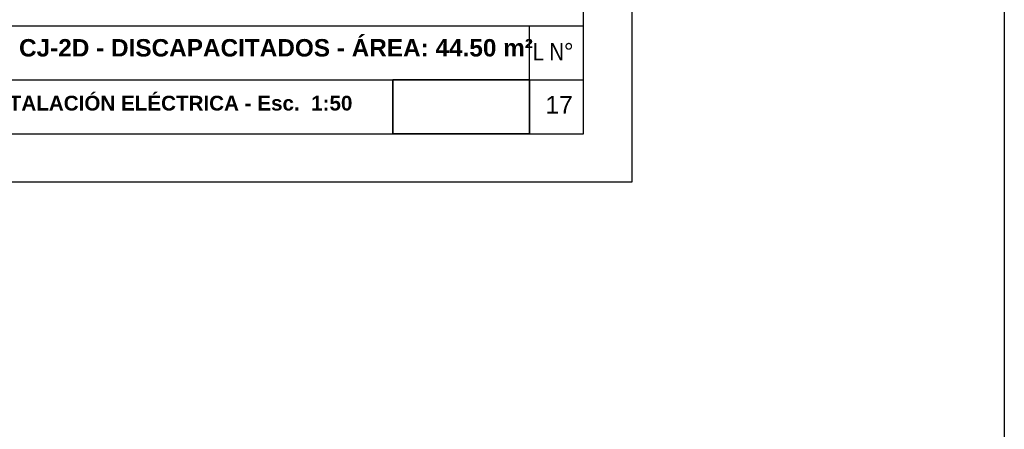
# Model space of a CAD drawing. Header units: millimetres. Extents: x 201 to 840, y 135 to 685.
# Tile 98 of 219: x 408.16 to 418.34, y 172.37 to 176.61. Entities that reach past the tile are written whole.
import ezdxf

# ---------------------------------------------------------------- set-up
doc = ezdxf.new("R2010")
doc.units = ezdxf.units.MM
for name, color, linetype in [('03', 3, 'Continuous'), ('LAMINA', 6, 'Continuous'), ('TEXT', 4, 'Continuous'), ('TEXTO LAMINA', 2, 'Continuous')]:
    doc.layers.add(name, color=color, linetype=linetype)
doc.styles.add('ARIAL', font='arial.ttf', dxfattribs={"height": 0.06})
picture_1 = doc.add_image_def('image2.png', size_in_pixel=(322, 127))
picture_2 = doc.add_image_def('image4.png', size_in_pixel=(322, 127))

msp = doc.modelspace()

# ---------------------------------------------------------------- linework, layer by layer
msp.add_lwpolyline([(405.013, 174.929), (405.013, 190.177), (414.489, 190.177), (414.489, 174.929)], close=True)
at = {"layer": 'LAMINA', "color": 2}
for p, q in [((413.989, 176.543), (405.513, 176.543)), ((413.43, 175.429), (413.43, 176.543))]:
    msp.add_line(p, q, dxfattribs=at)
at = {"layer": 'LAMINA'}
msp.add_line((405.513, 175.429), (413.989, 175.429), dxfattribs=at)
msp.add_line((405.513, 175.429), (413.989, 175.429), dxfattribs=at)
msp.add_lwpolyline([(413.989, 175.429), (413.989, 189.477), (405.513, 189.477), (405.513, 175.429)], close=True, dxfattribs=at)
at = {"layer": 'LAMINA', "color": 1}
msp.add_lwpolyline([(405.513, 175.986), (413.989, 175.986)], dxfattribs=at)
at = {"layer": 'TEXT', "color": 1, "ltscale": 0.01}
msp.add_line((418.336, 237.766), (418.336, 135.419), dxfattribs=at)
at = {"layer": 'TEXTO LAMINA'}
msp.add_lwpolyline([(412.018, 175.429), (413.43, 175.429), (413.43, 175.986), (412.018, 175.986)], close=True, dxfattribs=at)

# ---------------------------------------------------------------- texts
at = {"layer": 'TEXTO LAMINA', "color": 4, "style": 'ARIAL'}
msp.add_text('17', height=0.1824, dxfattribs=at).set_placement((413.596, 175.638))
at = {"layer": 'TEXTO LAMINA', "attachment_point": 1, "style": 'ARIAL'}
for s, width, insert, char_height in [('{\\fArial|b1|i0|c0|p34;PROYECTO VR CJ-2D - DISCAPACITADOS - ÁREA: 44.50 m²}', 7.2242, (406.258, 176.408), 0.18), ('{\\fTechnic|b0|i0|c2|p2;L N°}', 0.53992, (413.466, 176.367), 0.18), ('{\\fArial|b1|i0|c0|p34;INSTALACIÓN ELÉCTRICA - Esc.  1:50}', 7.2242, (407.697, 175.822), 0.15246)]:
    msp.add_mtext_dynamic_manual_height_columns(s, width=width, gutter_width=12.5, heights=[0], dxfattribs=dict(at, insert=insert, char_height=char_height))

# ---------------------------------------------------------------- pictures from other files: only their frames are drawn
at = {"layer": '03'}
image = msp.add_image(picture_2, insert=(412.018, 175.429), size_in_units=(1.412, 0.557), dxfattribs=at)
image.dxf.flags = 7
image = msp.add_image(picture_2, insert=(412.018, 175.429), size_in_units=(1.412, 0.557), dxfattribs=at)
image.dxf.flags = 7
at = {"layer": 'TEXTO LAMINA'}
image = msp.add_image(picture_1, insert=(412.018, 175.429), size_in_units=(1.412, 0.557), rotation=0, dxfattribs=at)
image.dxf.flags = 7

doc.saveas('drawing.dxf')
